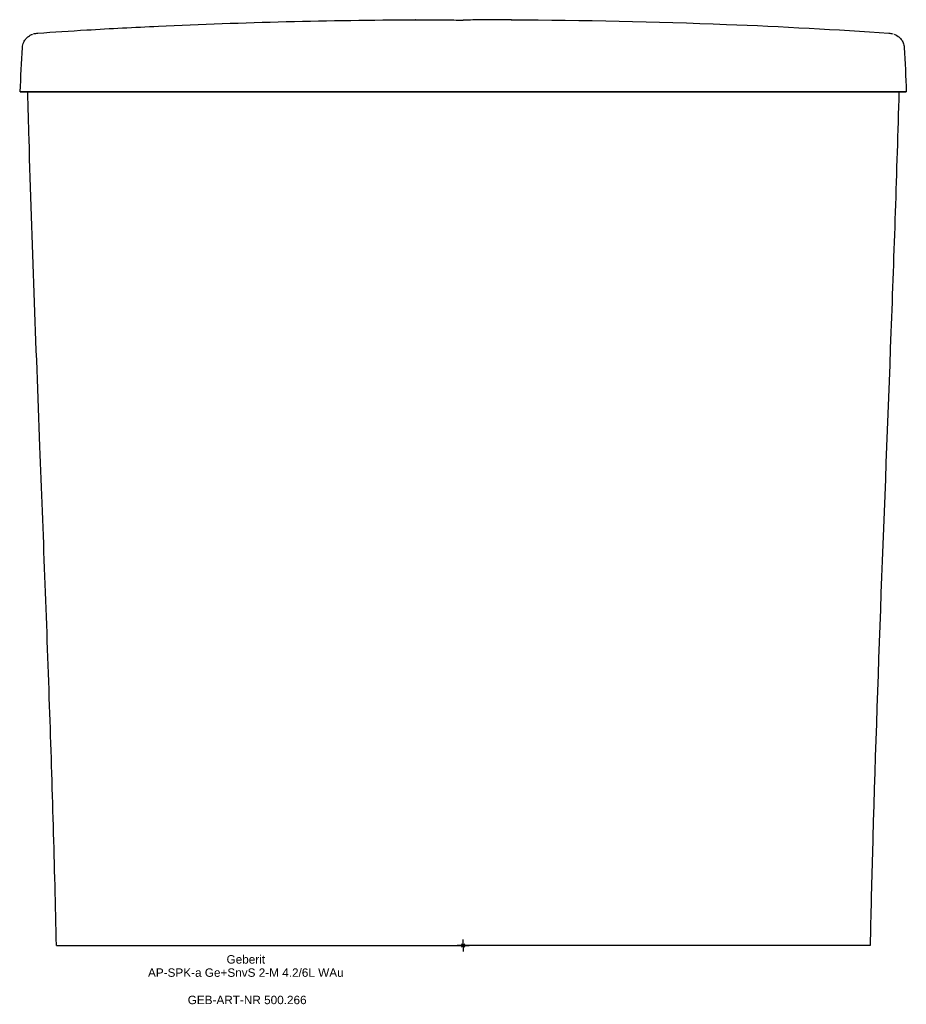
# Model space of a CAD drawing. Header units: millimetres. Extents: x -185 to 184, y -24 to 385.
import ezdxf
from ezdxf.enums import TextEntityAlignment as Align

# ---------------------------------------------------------------- set-up
doc = ezdxf.new("R2010")
doc.units = ezdxf.units.MM
doc.layers.get('0').update_dxf_attribs({"linetype": 'CONTINUOUS'})
for name, color, linetype, lineweight in [('Arbeitspunkt(DIN)', 7, 'CONTINUOUS', 25), ('GEB-ART-NR', 1, 'CONTINUOUS', 18), ('GEB-BEZUG', 2, 'CONTINUOUS', 25), ('GEB-TEXT', 5, 'CONTINUOUS', 18)]:
    doc.layers.add(name, color=color, linetype=linetype, lineweight=lineweight)
doc.layers.add('GEB-KONTUR-A', color=5, linetype='CONTINUOUS')
doc.styles.get("Standard").update_dxf_attribs({"font": 'arial.ttf'})

# ---------------------------------------------------------------- blocks, each defined once
blk = doc.blocks.new('Einfügepunkt')
at = {"layer": 'GEB-BEZUG'}
for p, q in [((-0.71, -0.71), (0.71, 0.71)), ((-0.71, 0.71), (0.71, -0.71))]:
    blk.add_line(p, q, dxfattribs=at)

msp = doc.modelspace()

# ---------------------------------------------------------------- linework, layer by layer
at = {"layer": 'Arbeitspunkt(DIN)', "ltscale": 25}
for q in [(-2.5, 0), (0, 2.5), (0, -2.5), (2.5, 0)]:
    msp.add_line((0, 0), q, dxfattribs=at)
at = {"layer": 'GEB-KONTUR-A', "ltscale": 25}
for p, q in [((-183.39, 373.43), (-183.39, 373.43)), ((-169.22, 0), (0, 0))]:
    msp.add_line(p, q, dxfattribs=at)
for points, knots in [([(-176.95, 379.46), (-170.42, 379.91), (-163.52, 380.36), (-146.77, 381.37), (-136.81, 381.89), (-109.15, 383.18), (-91.38, 383.79), (-55.76, 384.67), (-37.88, 384.93), (-20, 385.04)], [0, 0, 0, 0, 2.117385, 2.117385, 5.134226, 5.134226, 10.480774, 10.480774, 15.846555, 15.846555, 15.846555, 15.846555]), ([(-20, 385.04), (-20, 385.04), (-19.86, 385.04), (-19.33, 385.03), (-18.94, 385.03), (-17.41, 385.01), (-15.95, 385), (-12.33, 384.96), (-10.17, 384.94), (-6.58, 384.92), (-5.29, 384.92), (-2.67, 384.91), (-1.34, 384.9), (0, 384.9)], [0, 0, 0, 0, 0.401094, 0.401094, 0.801745, 0.801745, 1.568754, 1.568754, 2.335749, 2.335749, 2.736406, 2.736406, 3.137513, 3.137513, 3.137513, 3.137513]), ([(20, 385.04), (20, 385.04), (19.9, 385.04), (19.24, 385.03), (18.74, 385.03), (17.08, 385.01), (15.37, 384.99), (12.23, 384.96), (10.05, 384.94), (6.61, 384.92), (5.33, 384.92), (2.69, 384.91), (1.35, 384.9), (0, 384.9)], [0, 0, 0, 0, 0.350842, 0.350842, 0.760982, 0.760982, 2.334251, 2.334251, 4.768233, 4.768233, 6.114163, 6.114163, 7.470283, 7.470283, 7.470283, 7.470283]), ([(20, 385.04), (49.89, 384.86), (79.79, 384.25), (132.28, 382.21), (155.81, 380.93), (176.95, 379.46)], [0, 0, 0, 0, 8.970663, 8.970663, 15.829877, 15.829877, 15.829877, 15.829877]), ([(-183.39, 373.43), (-183.35, 374.28), (-183.12, 375.07), (-182.53, 376.31), (-182.19, 376.78), (-181.49, 377.59), (-181.13, 377.89), (-180.31, 378.48), (-179.91, 378.67), (-179.43, 378.88), (-179.31, 378.94), (-179.18, 378.98)], [0, 0, 0, 0, 0.349337, 0.349337, 0.685072, 0.685072, 1.10729, 1.10729, 1.824146, 1.824146, 2.103742, 2.103742, 2.103742, 2.103742]), ([(179.18, 378.98), (179.62, 378.82), (180.1, 378.63), (181.2, 377.83), (181.67, 377.45), (182.44, 376.43), (182.72, 375.98), (183.18, 374.85), (183.35, 374.16), (183.39, 373.43)], [0, 0, 0, 0, 0.994933, 0.994933, 1.518287, 1.518287, 1.802664, 1.802664, 2.103716, 2.103716, 2.103716, 2.103716]), ([(-183, 355.03), (-183.75, 355.05), (-184.5, 355.05), (-184.1, 355.06), (-183.91, 355.06), (-183.41, 355.07), (-183.29, 355.07), (-183, 355.07), (-182.83, 355.07), (-182.47, 355.07), (-182.3, 355.07), (-181.88, 355.07), (-181.64, 355.07), (-180.75, 355.07), (-179.98, 355.07), (-178.44, 355.07), (-177.85, 355.08), (-176.06, 355.08), (-174.76, 355.08), (-172.44, 355.08), (-171.58, 355.08), (-169.48, 355.08), (-168.24, 355.08), (-166.27, 355.08), (-165.57, 355.08), (-163.77, 355.08), (-162.61, 355.08), (-160.55, 355.08), (-159.6, 355.08), (-156.75, 355.08), (-154.73, 355.08), (-151.87, 355.09), (-150.98, 355.09), (-148.39, 355.09), (-146.62, 355.09), (-141.04, 355.09), (-137.21, 355.09), (-130.02, 355.09), (-126.31, 355.09), (-114.83, 355.09), (-106.92, 355.09), (-91.01, 355.1), (-82.74, 355.1), (-71.44, 355.1), (-68.34, 355.1), (-59.82, 355.1), (-54.37, 355.1), (-40.81, 355.1), (-32.62, 355.1), (-16.36, 355.1), (-8.12, 355.1), (0, 355.1)], [0.000001, 0.000001, 0.000001, 0.000001, 5.589608, 5.589608, 7.221305, 7.221305, 7.661034, 7.661034, 8.129857, 8.129857, 8.491199, 8.491199, 8.883853, 8.883853, 9.743313, 9.743313, 10.198674, 10.198674, 10.963544, 10.963544, 11.383909, 11.383909, 11.935996, 11.935996, 12.23373, 12.23373, 12.699931, 12.699931, 13.101721, 13.101721, 13.909466, 13.909466, 14.253326, 14.253326, 14.998692, 14.998692, 16.600011, 16.600011, 18.322958, 18.322958, 21.843383, 21.843383, 25.569332, 25.569332, 26.974948, 26.974948, 29.432936, 29.432936, 33.120346, 33.120346, 36.803133, 36.803133, 36.803133, 36.803133]), ([(-181.24, 355), (-181.24, 355), (-181.24, 355), (-181.25, 355), (-181.25, 355), (-181.26, 355), (-181.26, 355), (-181.28, 355), (-181.29, 355), (-181.31, 355), (-181.31, 355), (-181.34, 355.01), (-181.37, 355.01), (-181.45, 355.01), (-181.5, 355.01), (-181.59, 355.01), (-181.62, 355.01), (-181.8, 355.01), (-181.92, 355.01), (-182.22, 355.02), (-182.36, 355.02), (-182.6, 355.03), (-182.68, 355.03), (-182.84, 355.03), (-182.92, 355.03), (-183, 355.03)], [0.000066, 0.000066, 0.000066, 0.000066, 0.024579, 0.024579, 0.054898, 0.054898, 0.085939, 0.085939, 0.192623, 0.192623, 0.237408, 0.237408, 0.44068, 0.44068, 0.830747, 0.830747, 1.088839, 1.088839, 2.103756, 2.103756, 3.148907, 3.148907, 3.656016, 3.656016, 4.163342, 4.163342, 4.163342, 4.163342]), ([(-174.94, 355), (-175.6, 355), (-177.13, 355), (-179.22, 355), (-180.79, 355), (-181.21, 355), (-181.24, 355)], [0.0654269, 0.0654269, 0.0654269, 0.0654269, 0.25, 0.5, 0.75, 1, 1, 1, 1]), ([(-169.22, 0), (-169.91, 33.23), (-170.92, 66.45), (-173.3, 135.66), (-174.69, 171.61), (-177.7, 250.13), (-179.31, 292.72), (-180.81, 341.88), (-181, 348.44), (-181.18, 355)], [0, 0, 0, 0, 10.000682, 10.000682, 20.787496, 20.787496, 33.57575, 33.57575, 35.544161, 35.544161, 35.544161, 35.544161]), ([(0, 355), (-10.83, 355), (-32.5, 355), (-64.95, 355), (-91.93, 355), (-113.44, 355), (-126.85, 355), (-137.54, 355), (-145.52, 355), (-152.14, 355), (-157.42, 355), (-161.34, 355), (-165.19, 355), (-168.88, 355), (-172.2, 355), (-174.92, 355), (-176.93, 355), (-178.36, 355), (-179.35, 355), (-180.02, 355), (-180.49, 355), (-180.9, 355), (-181.14, 355), (-181.18, 355), (-181.18, 355)], [0, 0, 0, 0, 0.125, 0.25, 0.375, 0.4375, 0.5, 0.53125, 0.5625, 0.59375, 0.609375, 0.625, 0.640625, 0.65625, 0.671875, 0.6875, 0.703125, 0.71875, 0.734375, 0.75, 0.765625, 0.78125, 0.8125, 0.8377928, 0.8377928, 0.8377928, 0.8377928]), ([(-179.3, 355), (-179.25, 355), (-179.21, 355), (-179.04, 355), (-178.91, 355), (-178.72, 355), (-178.69, 355), (-178.59, 355), (-178.53, 355), (-178.43, 355), (-178.4, 355), (-178.36, 355), (-178.35, 355), (-178.33, 355), (-178.31, 355), (-178.29, 355), (-178.29, 355), (-178.27, 355), (-178.27, 355), (-178.26, 355), (-178.26, 355), (-178.26, 355), (-178.26, 355), (-178.25, 355)], [-2.882869, -2.882869, -2.882869, -2.882869, -2.415717, -2.415717, -1.209209, -1.209209, -0.917653, -0.917653, -0.471344, -0.471344, -0.246885, -0.246885, -0.188905, -0.188905, -0.098922, -0.098922, -0.053514, -0.053514, -0.024829, -0.024829, -0.013793, -0.013793, 0, 0, 0, 0]), ([(183, 355.03), (183.21, 355.04), (183.42, 355.04), (183.8, 355.05), (183.99, 355.05), (184.19, 355.05), (184.25, 355.05), (184.27, 355.06), (184.26, 355.06), (184.22, 355.06), (184.2, 355.06), (184.08, 355.06), (183.9, 355.06), (183.47, 355.07), (183.34, 355.07), (183.06, 355.07), (182.91, 355.07), (182.58, 355.07), (182.4, 355.07), (181.97, 355.07), (181.72, 355.07), (180.83, 355.07), (180.05, 355.07), (178.49, 355.07), (177.89, 355.08), (176.1, 355.08), (174.81, 355.08), (172.47, 355.08), (171.57, 355.08), (169.44, 355.08), (168.19, 355.08), (166.19, 355.08), (165.46, 355.08), (163.56, 355.08), (162.33, 355.08), (160.21, 355.08), (159.28, 355.08), (157.13, 355.08), (155.85, 355.08), (153.84, 355.08), (153.09, 355.09), (151.39, 355.09), (150.35, 355.09), (144.88, 355.09), (140.89, 355.09), (132.57, 355.09), (128.58, 355.09), (118.43, 355.09), (112.24, 355.09), (97.38, 355.09), (88.49, 355.1), (73.09, 355.1), (66.44, 355.1), (54.86, 355.1), (49.86, 355.1), (37.42, 355.1), (29.92, 355.1), (15, 355.1), (7.45, 355.1), (0, 355.1)], [-26.829571, -26.829571, -26.829571, -26.829571, -25.1532, -25.1532, -23.576991, -23.576991, -22.525953, -22.525953, -21.92853, -21.92853, -21.609454, -21.609454, -20.529972, -20.529972, -20.162237, -20.162237, -19.844671, -19.844671, -19.548537, -19.548537, -19.236113, -19.236113, -18.571503, -18.571503, -18.222234, -18.222234, -17.648224, -17.648224, -17.31841, -17.31841, -16.901585, -16.901585, -16.667286, -16.667286, -16.294725, -16.294725, -16.000721, -16.000721, -15.604929, -15.604929, -15.375918, -15.375918, -15.077208, -15.077208, -13.672153, -13.672153, -12.43816, -12.43816, -10.591685, -10.591685, -7.94701, -7.94701, -5.963351, -5.963351, -4.472074, -4.472074, -2.23542, -2.23542, -0.000001, -0.000001, -0.000001, -0.000001]), ([(0, 355), (3.42, 355), (6.84, 355), (10.26, 355), (13.68, 355), (17.1, 355), (20.52, 355), (23.93, 355), (27.35, 355), (30.77, 355), (31.34, 355), (31.92, 355), (32.49, 355), (34.5, 355), (36.51, 355), (38.51, 355), (38.96, 355), (39.41, 355), (39.86, 355), (42.43, 355), (44.99, 355), (47.56, 355), (50.12, 355), (52.68, 355), (55.25, 355), (57.81, 355), (60.37, 355), (62.94, 355), (63.6, 355), (64.27, 355), (64.94, 355), (67.09, 355), (69.25, 355), (71.4, 355), (73.55, 355), (75.71, 355), (77.86, 355), (78.45, 355), (79.05, 355), (79.64, 355), (81.93, 355), (84.23, 355), (86.52, 355), (88.81, 355), (91.1, 355), (93.39, 355), (94.69, 355), (96, 355), (97.3, 355), (100.11, 355), (102.91, 355), (105.71, 355), (108.29, 355), (110.86, 355), (113.44, 355), (114.81, 355), (116.18, 355), (117.56, 355), (118.13, 355), (118.69, 355), (119.26, 355), (120.79, 355), (122.33, 355), (123.86, 355), (125.39, 355), (126.91, 355), (128.44, 355), (128.8, 355), (129.16, 355), (129.52, 355), (131.09, 355), (132.66, 355), (134.24, 355), (135.33, 355), (136.43, 355), (137.53, 355), (138, 355), (138.48, 355), (138.95, 355), (140.38, 355), (141.82, 355), (143.25, 355), (144, 355), (144.76, 355), (145.51, 355), (146.35, 355), (147.19, 355), (148.03, 355), (148.27, 355), (148.5, 355), (148.73, 355), (149.44, 355), (150.15, 355), (150.86, 355), (151.57, 355), (152.28, 355), (152.99, 355), (153.15, 355), (153.3, 355), (153.46, 355), (153.51, 355), (153.56, 355), (153.6, 355), (154.35, 355), (155.1, 355), (155.85, 355), (156.37, 355), (156.89, 355), (157.41, 355), (157.76, 355), (158.1, 355), (158.45, 355), (159.06, 355), (159.66, 355), (160.27, 355), (160.62, 355), (160.98, 355), (161.33, 355), (161.88, 355), (162.43, 355), (162.98, 355), (163.06, 355), (163.14, 355), (163.23, 355), (163.65, 355), (164.08, 355), (164.5, 355), (164.72, 355), (164.95, 355), (165.17, 355), (165.62, 355), (166.08, 355), (166.52, 355), (166.96, 355), (167.39, 355), (167.81, 355), (168.12, 355), (168.43, 355), (168.73, 355), (168.76, 355), (168.79, 355), (168.82, 355), (169.31, 355), (169.78, 355), (170.24, 355), (170.61, 355), (170.98, 355), (171.34, 355), (171.54, 355), (171.74, 355), (171.93, 355), (171.99, 355), (172.05, 355), (172.1, 355), (172.53, 355), (172.94, 355), (173.34, 355), (173.4, 355), (173.47, 355), (173.54, 355), (173.99, 355), (174.41, 355), (174.8, 355), (174.94, 355), (175.07, 355), (175.2, 355), (175.47, 355), (175.72, 355), (175.96, 355), (176.22, 355), (176.47, 355), (176.7, 355), (176.75, 355), (176.79, 355), (176.84, 355), (177, 355), (177.15, 355), (177.3, 355), (177.36, 355), (177.42, 355), (177.48, 355), (177.67, 355), (177.85, 355), (178.02, 355), (178.11, 355), (178.2, 355), (178.29, 355), (178.46, 355), (178.61, 355), (178.76, 355), (178.83, 355), (178.9, 355), (178.96, 355), (179.08, 355), (179.2, 355), (179.3, 355), (179.47, 355), (179.62, 355), (179.75, 355), (179.84, 355), (179.92, 355), (179.99, 355), (180.09, 355), (180.17, 355), (180.25, 355), (180.33, 355), (180.4, 355), (180.46, 355), (180.47, 355), (180.48, 355), (180.49, 355), (180.56, 355), (180.62, 355), (180.67, 355), (180.71, 355), (180.75, 355), (180.78, 355), (180.84, 355), (180.9, 355), (180.95, 355), (180.99, 355), (181.03, 355), (181.06, 355), (181.08, 355), (181.1, 355), (181.11, 355), (181.15, 355), (181.17, 355), (181.18, 355), (181.18, 355), (181.18, 355), (181.18, 355)], [0, 0, 0, 0, 0.0394553, 0.0394553, 0.0394553, 0.0789182, 0.0789182, 0.0789182, 0.1183724, 0.1183724, 0.1183724, 0.1250011, 0.1250011, 0.1250011, 0.1481861, 0.1481861, 0.1481861, 0.1533725, 0.1533725, 0.1533725, 0.1830094, 0.1830094, 0.1830094, 0.2126467, 0.2126467, 0.2126467, 0.2422853, 0.2422853, 0.2422853, 0.2500013, 0.2500013, 0.2500013, 0.2749328, 0.2749328, 0.2749328, 0.2998663, 0.2998663, 0.2998663, 0.3067436, 0.3067436, 0.3067436, 0.333311, 0.333311, 0.333311, 0.3598754, 0.3598754, 0.3598754, 0.3750021, 0.3750021, 0.3750021, 0.4075558, 0.4075558, 0.4075558, 0.4375022, 0.4375022, 0.4375022, 0.4535029, 0.4535029, 0.4535029, 0.4601148, 0.4601148, 0.4601148, 0.4779655, 0.4779655, 0.4779655, 0.4958034, 0.4958034, 0.4958034, 0.5000003, 0.5000003, 0.5000003, 0.5183857, 0.5183857, 0.5183857, 0.5312511, 0.5312511, 0.5312511, 0.5368022, 0.5368022, 0.5368022, 0.553626, 0.553626, 0.553626, 0.5625028, 0.5625028, 0.5625028, 0.572396, 0.572396, 0.572396, 0.5751457, 0.5751457, 0.5751457, 0.5835109, 0.5835109, 0.5835109, 0.5919033, 0.5919033, 0.5919033, 0.5937504, 0.5937504, 0.5937504, 0.594315, 0.594315, 0.594315, 0.6031929, 0.6031929, 0.6031929, 0.6093767, 0.6093767, 0.6093767, 0.6134864, 0.6134864, 0.6134864, 0.6207429, 0.6207429, 0.6207429, 0.6250032, 0.6250032, 0.6250032, 0.6316675, 0.6316675, 0.6316675, 0.6326579, 0.6326579, 0.6326579, 0.6378648, 0.6378648, 0.6378648, 0.6406287, 0.6406287, 0.6406287, 0.6463035, 0.6463035, 0.6463035, 0.6518293, 0.6518293, 0.6518293, 0.6558325, 0.6558325, 0.6558325, 0.6562521, 0.6562521, 0.6562521, 0.6627341, 0.6627341, 0.6627341, 0.6679993, 0.6679993, 0.6679993, 0.6710008, 0.6710008, 0.6710008, 0.6718768, 0.6718768, 0.6718768, 0.6785418, 0.6785418, 0.6785418, 0.6796884, 0.6796884, 0.6796884, 0.6874982, 0.6874982, 0.6874982, 0.6901722, 0.6901722, 0.6901722, 0.6957512, 0.6957512, 0.6957512, 0.7019236, 0.7019236, 0.7019236, 0.7031259, 0.7031259, 0.7031259, 0.7075411, 0.7075411, 0.7075411, 0.7093437, 0.7093437, 0.7093437, 0.7153618, 0.7153618, 0.7153618, 0.7187484, 0.7187484, 0.7187484, 0.7252398, 0.7252398, 0.7252398, 0.7285151, 0.7285151, 0.7285151, 0.7343778, 0.7343778, 0.7343778, 0.7439879, 0.7439879, 0.7439879, 0.750005, 0.750005, 0.750005, 0.7579188, 0.7579188, 0.7579188, 0.765625, 0.765625, 0.765625, 0.7668582, 0.7668582, 0.7668582, 0.7753721, 0.7753721, 0.7753721, 0.7812451, 0.7812451, 0.7812451, 0.793223, 0.793223, 0.793223, 0.8052015, 0.8052015, 0.8052015, 0.8124999, 0.8124999, 0.8124999, 0.8306289, 0.8306289, 0.8306289, 0.8377929, 0.8377929, 0.8377929, 0.8377929]), ([(181.18, 355), (180.25, 321.68), (179.1, 288.36), (175.19, 182.73), (172.11, 110.2), (169.79, 25.37), (169.48, 12.69), (169.22, 0)], [0, 0, 0, 0, 10.000504, 10.000504, 31.716617, 31.716617, 35.53571, 35.53571, 35.53571, 35.53571]), ([(175.11, 355), (175.13, 355), (175.15, 355), (175.21, 355), (175.25, 355), (175.32, 355), (175.34, 355), (175.4, 355), (175.43, 355), (175.5, 355), (175.53, 355), (175.62, 355), (175.67, 355), (175.84, 355), (175.97, 355), (176.32, 355), (176.55, 355), (177.05, 355), (177.33, 355), (177.86, 355), (178.1, 355), (178.61, 355), (178.86, 355), (179.34, 355), (179.56, 355), (180.17, 355), (180.5, 355), (180.82, 355), (180.89, 355), (180.99, 355), (181.02, 355), (181.1, 355), (181.13, 355), (181.18, 355), (181.2, 355), (181.22, 355), (181.22, 355), (181.22, 355), (181.22, 355), (181.23, 355), (181.23, 355), (181.23, 355), (181.23, 355), (181.24, 355), (181.24, 355), (181.24, 355)], [-0.9920742, -0.9920742, -0.9920742, -0.9920742, -0.986137, -0.986137, -0.9733341, -0.9733341, -0.9655031, -0.9655031, -0.9559734, -0.9559734, -0.9451552, -0.9451552, -0.9304305, -0.9304305, -0.8905967, -0.8905967, -0.8199667, -0.8199667, -0.7274082, -0.7274082, -0.6385487, -0.6385487, -0.5396129, -0.5396129, -0.4374354, -0.4374354, -0.2404447, -0.2404447, -0.1779571, -0.1779571, -0.1373529, -0.1373529, -0.0838278, -0.0838278, -0.0401165, -0.0401165, -0.0304814, -0.0304814, -0.024015, -0.024015, -0.0181939, -0.0181939, -0.0099493, -0.0099493, -0.0000041, -0.0000041, -0.0000041, -0.0000041]), ([(177.46, 355), (177.32, 355), (177.15, 355), (176.71, 355), (176.42, 355), (176.01, 355), (175.92, 355), (175.63, 355), (175.41, 355), (175.19, 355)], [0.2873234, 0.2873234, 0.2873234, 0.2873234, 0.3752098, 0.3752098, 0.5001665, 0.5001665, 0.533949, 0.533949, 0.6099175, 0.6099175, 0.6099175, 0.6099175]), ([(179.52, 355), (179.4, 355), (179.28, 355), (179.05, 355), (178.93, 355), (178.8, 355)], [1.186157, 1.186157, 1.186157, 1.186157, 2.415713, 2.415713, 3.5185, 3.5185, 3.5185, 3.5185]), ([(179.92, 355), (179.87, 355), (179.82, 355), (179.77, 355), (179.77, 355), (179.76, 355)], [0.0000401, 0.0000401, 0.0000401, 0.0000401, 0.3753704, 0.3753704, 0.430512, 0.430512, 0.430512, 0.430512]), ([(180.77, 355), (180.75, 355), (180.74, 355), (180.73, 355), (180.67, 355), (180.62, 355), (180.56, 355), (180.51, 355), (180.46, 355), (180.41, 355), (180.36, 355), (180.3, 355), (180.25, 355), (180.2, 355), (180.15, 355), (180.1, 355), (180.05, 355), (180, 355), (179.95, 355), (179.94, 355), (179.93, 355), (179.92, 355)], [0.91586403, 0.91586403, 0.91586403, 0.91586403, 0.92022997, 0.92022997, 0.92022997, 0.9375025, 0.9375025, 0.9375025, 0.95295276, 0.95295276, 0.95295276, 0.9683533, 0.9683533, 0.9683533, 0.98332812, 0.98332812, 0.98332812, 0.99691541, 0.99691541, 0.99691541, 1, 1, 1, 1]), ([(181.24, 355), (181.24, 355), (181.24, 355), (181.25, 355), (181.25, 355), (181.26, 355), (181.26, 355), (181.28, 355), (181.29, 355), (181.31, 355), (181.31, 355), (181.35, 355.01), (181.37, 355.01), (181.45, 355.01), (181.5, 355.01), (181.59, 355.01), (181.63, 355.01), (181.8, 355.01), (181.93, 355.01), (182.22, 355.02), (182.36, 355.02), (182.6, 355.03), (182.68, 355.03), (182.84, 355.03), (182.92, 355.03), (183, 355.03)], [-4.996186, -4.996186, -4.996186, -4.996186, -4.966743, -4.966743, -4.930337, -4.930337, -4.893105, -4.893105, -4.765078, -4.765078, -4.711375, -4.711375, -4.467466, -4.467466, -3.999402, -3.999402, -3.689699, -3.689699, -2.471886, -2.471886, -1.21751, -1.21751, -0.608885, -0.608885, 0, 0, 0, 0]), ([(169.22, 0), (169.22, 0), (169.2, 0), (169.16, 0), (169.13, 0), (169.09, 0), (169.03, 0), (168.97, 0), (168.89, 0), (168.8, 0), (168.69, 0), (168.55, 0), (168.39, 0), (168.19, 0), (167.95, 0), (167.65, 0), (167.29, 0), (166.84, 0), (166.36, 0), (165.71, 0), (165.01, 0), (164.31, 0), (163.89, 0), (163.45, 0), (163, 0), (162.51, 0), (162.01, 0), (161.5, 0), (160.42, 0), (159.4, 0), (158.15, 0), (157.1, 0), (155.92, 0), (154.56, 0), (153.46, 0), (152.25, 0), (150.89, 0), (149.76, 0), (148.51, 0), (147.18, 0), (146, 0), (144.75, 0), (143.45, 0), (141.06, 0), (138.52, 0), (135.98, 0), (133.43, 0), (130.89, 0), (128.49, 0), (125.72, 0), (123.14, 0), (120.98, 0), (115.95, 0), (110.95, 0), (105.95, 0), (100.94, 0), (95.93, 0), (90.88, 0), (81.03, 0), (71.05, 0), (60.66, 0), (50.54, 0), (40.45, 0), (30.35, 0), (20.25, 0), (10.15, 0), (0, 0)], [2.482039, 2.482039, 2.482039, 2.482039, 2.854385, 2.854385, 2.854385, 3.108821, 3.108821, 3.108821, 3.388708, 3.388708, 3.388708, 3.714218, 3.714218, 3.714218, 4.110056, 4.110056, 4.110056, 4.588272, 4.588272, 4.588272, 5.218849, 5.218849, 5.218849, 5.602424, 5.602424, 5.602424, 6.020413, 6.020413, 6.020413, 6.920037, 6.920037, 6.920037, 7.678996, 7.678996, 7.678996, 8.295731, 8.295731, 8.295731, 8.810176, 8.810176, 8.810176, 9.267523, 9.267523, 9.267523, 10.114286, 10.114286, 10.114286, 10.962584, 10.962584, 10.962584, 11.942566, 11.942566, 11.942566, 14.232554, 14.232554, 14.232554, 16.526857, 16.526857, 16.526857, 21.00416, 21.00416, 21.00416, 25.364083, 25.364083, 25.364083, 29.720282, 29.720282, 29.720282, 29.720282])]:
    msp.add_open_spline(points, degree=3, knots=knots, dxfattribs=at)
for points in [[(-19.89, 385.04), (-19.96, 385.04), (-20, 385.04), (-20, 385.04)], [(19.89, 385.04), (19.96, 385.04), (20, 385.04), (20, 385.04)], [(-178.78, 379.12), (-178.13, 379.33), (-177.54, 379.42), (-176.95, 379.46)], [(176.95, 379.46), (177.54, 379.42), (178.13, 379.33), (178.79, 379.12)], [(-184.26, 355.06), (-184.05, 361.18), (-183.71, 367.35), (-183.39, 373.43)], [(183.39, 373.43), (183.71, 367.35), (184.05, 361.18), (184.26, 355.06)]]:
    msp.add_open_spline(points, degree=3, dxfattribs=at)

# ---------------------------------------------------------------- block references
at = {"ltscale": 25}
msp.add_blockref('Einfügepunkt', (0, 0), dxfattribs=at)

# ---------------------------------------------------------------- texts
at = {"layer": 'GEB-ART-NR'}
msp.add_text('GEB-ART-NR 500.266', height=3.5, dxfattribs=at).set_placement((-89.89, -24.37), align=Align.CENTER)
at = {"layer": 'GEB-TEXT'}
for s, p in [('Geberit', (-90.45, -7.5)), ('AP-SPK-a Ge+SnvS 2-M 4.2/6L WAu', (-90.45, -13))]:
    msp.add_text(s, height=3.5, dxfattribs=at).set_placement(p, align=Align.CENTER)

doc.saveas('drawing.dxf')
